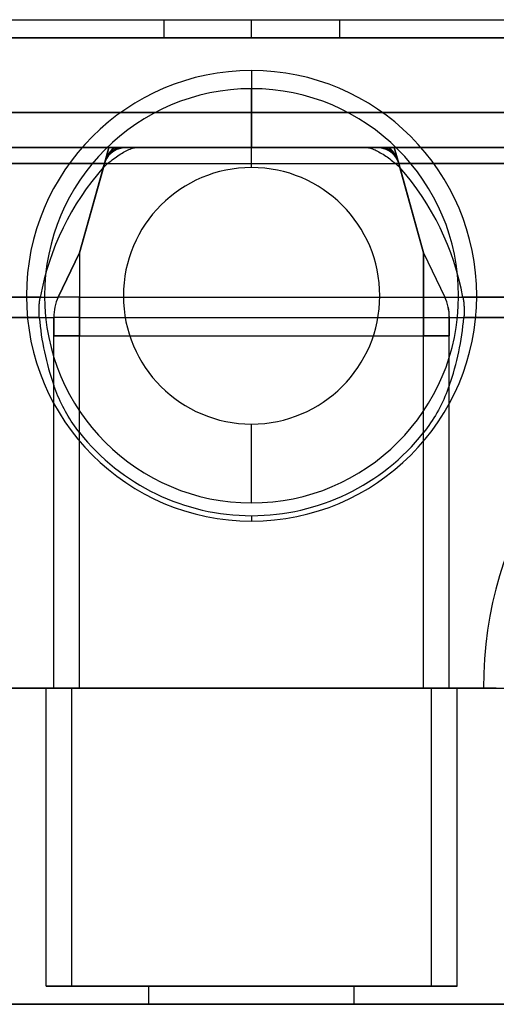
# Model space of a CAD drawing. Header units: millimetres. Extents: x -266 to 266, y 0 to 271.
# Tile 2 of 3: x -64 to 67, y 0 to 271. Entities that reach past the tile are written whole.
import ezdxf

# ---------------------------------------------------------------- set-up
doc = ezdxf.new("R2010")
doc.units = ezdxf.units.MM
doc.layers.add('MAIN-1', color=7, linetype='Continuous')

msp = doc.modelspace()

# ---------------------------------------------------------------- linework, layer by layer
at = {"layer": 'MAIN-1'}
for p, q in [((-99.03, 271), (-24.18, 271)), ((-99.03, 271), (-24.18, 271)), ((-85.54, 271), (0, 271)), ((-74.84, 271), (0, 271)), ((-24.18, 271), (-24.18, 266)), ((0, 271), (85.54, 271)), ((0, 266), (0, 271)), ((0, 266), (0, 271)), ((0, 271), (74.84, 271)), ((24.18, 271), (24.18, 266)), ((24.18, 271), (109.73, 271)), ((24.18, 271), (99.03, 271)), ((-24.18, 266), (-95.46, 266)), ((-95.46, 266), (-24.18, 266)), ((-71.27, 266), (0, 266)), ((0, 266), (-71.27, 266)), ((-71.27, 266), (71.27, 266)), ((71.27, 266), (-71.27, 266)), ((71.27, 266), (0, 266)), ((0, 266), (71.27, 266)), ((24.18, 266), (95.46, 266)), ((95.46, 266), (24.18, 266)), ((0, 257), (0, 235.8)), ((0, 230.3), (0, 252)), ((-36, 245.48), (-85.91, 245.48)), ((-85.91, 245.48), (85.91, 245.48)), ((36, 245.48), (-36, 245.48)), ((85.91, 245.48), (36, 245.48)), ((-37.08, 235.8), (-188.69, 235.8)), ((-186.52, 235.8), (-46.68, 235.8)), ((-111.77, 235.8), (-37.08, 235.8)), ((85.91, 235.8), (-85.91, 235.8)), ((-85.91, 235.8), (-37.14, 235.8)), ((-46.68, 235.8), (-39.8, 235.8)), ((-39.27, 235.8), (-40.5, 231.4)), ((-40.5, 231.4), (-39.27, 235.8)), ((-39.27, 235.8), (-40.35, 231.94)), ((-40.35, 231.94), (-39.27, 235.8)), ((-39.8, 235.8), (-39.27, 235.8)), ((-37.1, 235.8), (-39.27, 235.8)), ((-39.27, 235.8), (-39.27, 235.8)), ((-39.27, 235.8), (-39.27, 235.8)), ((-39.27, 235.8), (-39.27, 235.8)), ((-37.1, 235.8), (-39.27, 235.8)), ((-39.27, 235.8), (-37.1, 235.8)), ((-39.27, 235.8), (-37.1, 235.8)), ((-39.27, 235.8), (-39.27, 235.8)), ((-39.27, 235.8), (-39.27, 235.8)), ((-39.27, 235.8), (-37.08, 235.8)), ((-39.27, 235.8), (-37.08, 235.8)), ((-37.08, 235.8), (-39.27, 235.8)), ((-37.14, 235.8), (-37.1, 235.8)), ((-37.1, 235.8), (-34.35, 235.8)), ((37.08, 235.8), (-37.08, 235.8)), ((-37.08, 235.8), (-37.06, 235.8)), ((-37.08, 235.8), (-34, 235.8)), ((37.08, 235.8), (-37.08, 235.8)), ((-35.54, 235.8), (-37.08, 235.8)), ((-37.08, 235.8), (-35.54, 235.8)), ((-37.06, 235.8), (-34, 235.8)), ((-34, 235.8), (-37.06, 235.8)), ((-37.06, 235.8), (-34, 235.8)), ((-37.06, 235.8), (-35.53, 235.8)), ((-35.53, 235.8), (-37.06, 235.8)), ((-34, 235.8), (-35.53, 235.8)), ((-35.53, 235.8), (-34, 235.8)), ((-34.35, 235.8), (-34, 235.8)), ((-34, 235.8), (34.35, 235.8)), ((-34, 235.8), (-31.75, 235.8)), ((-34, 235.8), (-31.75, 235.8)), ((-32.22, 235.75), (-31.97, 235.79)), ((-31.97, 235.79), (-31.75, 235.8)), ((-31.75, 235.8), (-30.9, 235.8)), ((-30.9, 235.8), (-30.06, 235.8)), ((-30.06, 235.8), (-29.24, 235.8)), ((-29.24, 235.8), (-28.43, 235.8)), ((-28.43, 235.8), (-27.63, 235.8)), ((-27.63, 235.8), (-26.84, 235.8)), ((-26.84, 235.8), (-26.06, 235.8)), ((-26.06, 235.8), (-25.29, 235.8)), ((-25.29, 235.8), (-24.53, 235.8)), ((-24.53, 235.8), (-23.78, 235.8)), ((-23.78, 235.8), (-23.04, 235.8)), ((-23.04, 235.8), (-22.31, 235.8)), ((-22.31, 235.8), (-21.59, 235.8)), ((-21.59, 235.8), (-20.88, 235.8)), ((-20.88, 235.8), (-20.17, 235.8)), ((-20.17, 235.8), (-19.47, 235.8)), ((-19.47, 235.8), (-18.78, 235.8)), ((-18.78, 235.8), (-18.09, 235.8)), ((-18.09, 235.8), (-17.41, 235.8)), ((-17.41, 235.8), (-16.74, 235.8)), ((-16.74, 235.8), (-16.07, 235.8)), ((-16.07, 235.8), (-15.41, 235.8)), ((-15.41, 235.8), (-14.75, 235.8)), ((-14.75, 235.8), (-14.1, 235.8)), ((-14.1, 235.8), (-13.46, 235.8)), ((-13.46, 235.8), (-12.82, 235.8)), ((-12.82, 235.8), (-12.18, 235.8)), ((-12.18, 235.8), (-11.54, 235.8)), ((-11.54, 235.8), (-10.91, 235.8)), ((-10.91, 235.8), (-10.29, 235.8)), ((-10.29, 235.8), (-9.67, 235.8)), ((-9.67, 235.8), (-9.05, 235.8)), ((-9.05, 235.8), (-8.43, 235.8)), ((-8.43, 235.8), (-7.82, 235.8)), ((-7.82, 235.8), (-7.21, 235.8)), ((-7.21, 235.8), (-6.6, 235.8)), ((-6.6, 235.8), (-5.99, 235.8)), ((-5.99, 235.8), (-5.39, 235.8)), ((-5.39, 235.8), (-4.78, 235.8)), ((-4.78, 235.8), (-4.18, 235.8)), ((-4.18, 235.8), (-3.58, 235.8)), ((-3.58, 235.8), (-2.98, 235.8)), ((-2.98, 235.8), (-2.39, 235.8)), ((-2.39, 235.8), (-1.79, 235.8)), ((-1.79, 235.8), (-1.19, 235.8)), ((-1.19, 235.8), (-0.6, 235.8)), ((-0.6, 235.8), (0, 235.8)), ((0, 235.8), (0.6, 235.8)), ((0.6, 235.8), (1.19, 235.8)), ((1.19, 235.8), (1.79, 235.8)), ((1.79, 235.8), (2.39, 235.8)), ((2.39, 235.8), (2.98, 235.8)), ((2.98, 235.8), (3.58, 235.8)), ((3.58, 235.8), (4.18, 235.8)), ((4.18, 235.8), (4.78, 235.8)), ((4.78, 235.8), (5.39, 235.8)), ((5.39, 235.8), (5.99, 235.8)), ((5.99, 235.8), (6.6, 235.8)), ((6.6, 235.8), (7.21, 235.8)), ((7.21, 235.8), (7.82, 235.8)), ((7.82, 235.8), (8.43, 235.8)), ((8.43, 235.8), (9.05, 235.8)), ((9.05, 235.8), (9.67, 235.8)), ((9.67, 235.8), (10.29, 235.8)), ((10.29, 235.8), (10.91, 235.8)), ((10.91, 235.8), (11.54, 235.8)), ((11.54, 235.8), (12.18, 235.8)), ((12.18, 235.8), (12.82, 235.8)), ((12.82, 235.8), (13.46, 235.8)), ((13.46, 235.8), (14.1, 235.8)), ((14.1, 235.8), (14.75, 235.8)), ((14.75, 235.8), (15.41, 235.8)), ((15.41, 235.8), (16.07, 235.8)), ((16.07, 235.8), (16.74, 235.8)), ((16.74, 235.8), (17.41, 235.8)), ((17.41, 235.8), (18.09, 235.8)), ((18.09, 235.8), (18.78, 235.8)), ((18.78, 235.8), (19.47, 235.8)), ((19.47, 235.8), (20.17, 235.8)), ((20.17, 235.8), (20.88, 235.8)), ((20.88, 235.8), (21.59, 235.8)), ((21.59, 235.8), (22.31, 235.8)), ((22.31, 235.8), (23.04, 235.8)), ((23.04, 235.8), (23.78, 235.8)), ((23.78, 235.8), (24.53, 235.8)), ((24.53, 235.8), (25.29, 235.8)), ((25.29, 235.8), (26.06, 235.8)), ((26.06, 235.8), (26.84, 235.8)), ((26.84, 235.8), (27.63, 235.8)), ((27.63, 235.8), (28.43, 235.8)), ((28.43, 235.8), (29.24, 235.8)), ((29.24, 235.8), (30.06, 235.8)), ((30.06, 235.8), (30.9, 235.8)), ((30.9, 235.8), (31.75, 235.8)), ((31.75, 235.8), (31.96, 235.79)), ((31.75, 235.8), (34, 235.8)), ((31.75, 235.8), (34, 235.8)), ((31.96, 235.79), (32.19, 235.76)), ((34, 235.8), (37.06, 235.8)), ((37.06, 235.8), (34, 235.8)), ((34, 235.8), (37.06, 235.8)), ((35.53, 235.8), (34, 235.8)), ((34, 235.8), (35.53, 235.8)), ((34, 235.8), (37.08, 235.8)), ((34.35, 235.8), (37.06, 235.8)), ((35.53, 235.8), (37.06, 235.8)), ((37.06, 235.8), (35.53, 235.8)), ((35.54, 235.8), (37.08, 235.8)), ((37.08, 235.8), (35.54, 235.8)), ((37.06, 235.8), (37.1, 235.8)), ((37.06, 235.8), (37.08, 235.8)), ((37.08, 235.8), (188.69, 235.8)), ((39.27, 235.8), (37.08, 235.8)), ((37.08, 235.8), (39.27, 235.8)), ((39.27, 235.8), (37.08, 235.8)), ((188.7, 235.8), (37.08, 235.8)), ((37.1, 235.8), (39.27, 235.8)), ((39.27, 235.8), (37.1, 235.8)), ((37.1, 235.8), (39.27, 235.8)), ((39.27, 235.8), (37.1, 235.8)), ((37.1, 235.8), (39.27, 235.8)), ((39.27, 235.8), (85.91, 235.8)), ((39.8, 235.8), (39.27, 235.8)), ((40.5, 231.4), (39.27, 235.8)), ((39.27, 235.8), (39.27, 235.8)), ((39.27, 235.8), (39.27, 235.8)), ((39.27, 235.8), (39.27, 235.8)), ((39.27, 235.8), (40.5, 231.4)), ((39.27, 235.8), (39.27, 235.8)), ((40.35, 231.94), (39.27, 235.8)), ((39.27, 235.8), (40.35, 231.94)), ((39.27, 235.8), (39.27, 235.8)), ((46.68, 235.8), (39.8, 235.8)), ((111.77, 235.8), (46.68, 235.8)), ((-37.59, 233), (-37.2, 233.28)), ((-37.2, 233.28), (-36.82, 233.54)), ((-36.82, 233.54), (-36.43, 233.8)), ((-36.43, 233.8), (-36.03, 234.04)), ((-36.03, 234.04), (-35.64, 234.28)), ((-35.64, 234.28), (-35.26, 234.5)), ((-35.26, 234.5), (-34.87, 234.71)), ((-34.87, 234.71), (-34.5, 234.9)), ((-34.5, 234.9), (-34.13, 235.08)), ((-34.13, 235.08), (-33.77, 235.24)), ((-33.77, 235.24), (-33.42, 235.38)), ((-33.42, 235.38), (-33.09, 235.51)), ((-33.09, 235.51), (-32.78, 235.61)), ((-32.78, 235.61), (-32.49, 235.69)), ((-32.49, 235.69), (-32.22, 235.75)), ((32.19, 235.76), (32.45, 235.7)), ((32.45, 235.7), (32.73, 235.63)), ((32.73, 235.63), (33.03, 235.53)), ((33.03, 235.53), (33.34, 235.42)), ((33.34, 235.42), (33.66, 235.29)), ((33.66, 235.29), (34, 235.14)), ((34, 235.14), (34.35, 234.97)), ((34.35, 234.97), (34.71, 234.79)), ((34.71, 234.79), (35.07, 234.6)), ((35.07, 234.6), (35.44, 234.4)), ((35.44, 234.4), (35.81, 234.18)), ((35.81, 234.18), (36.19, 233.95)), ((36.19, 233.95), (36.56, 233.71)), ((36.56, 233.71), (36.93, 233.46)), ((36.93, 233.46), (37.3, 233.21)), ((37.3, 233.21), (37.68, 232.94)), ((-196.98, 231.4), (-40.52, 231.4)), ((-50.19, 231.4), (-196.98, 231.4)), ((-40.52, 231.4), (-50.19, 231.4)), ((-47.38, 206.87), (-40.5, 231.4)), ((-40.52, 231.4), (-47.38, 206.87)), ((-40.83, 230.31), (-40.52, 231.4)), ((-40.8, 230.32), (-40.35, 231.94)), ((-40.35, 231.94), (-40.8, 230.32)), ((-40.5, 231.4), (-40.8, 230.34)), ((-39.61, 231.4), (-40.5, 231.4)), ((-40.5, 231.4), (40.5, 231.4)), ((-39.61, 231.4), (-39.2, 231.75)), ((-39.2, 231.75), (-38.8, 232.08)), ((-38.8, 232.08), (-38.39, 232.4)), ((-38.39, 232.4), (-37.99, 232.71)), ((-37.99, 232.71), (-37.59, 233)), ((37.68, 232.94), (38.06, 232.66)), ((38.06, 232.66), (38.44, 232.36)), ((38.44, 232.36), (38.83, 232.05)), ((38.83, 232.05), (39.22, 231.73)), ((39.22, 231.73), (39.61, 231.4)), ((40.5, 231.4), (39.61, 231.4)), ((40.8, 230.32), (40.35, 231.94)), ((40.35, 231.94), (40.8, 230.32)), ((40.8, 230.34), (40.5, 231.4)), ((40.5, 231.4), (47.37, 206.87)), ((40.52, 231.4), (196.98, 231.4)), ((47.38, 206.87), (40.52, 231.4)), ((50.19, 231.4), (40.52, 231.4)), ((40.52, 231.4), (40.83, 230.31)), ((196.98, 231.4), (50.19, 231.4)), ((-40.8, 230.32), (-47.38, 206.87)), ((-40.8, 230.33), (-40.8, 230.34)), ((-40.8, 230.32), (-40.8, 230.33)), ((-40.8, 230.33), (-40.8, 230.33)), ((-40.8, 230.33), (-40.8, 230.33)), ((-40.8, 230.33), (-40.8, 230.33)), ((-40.8, 230.33), (-40.8, 230.33)), ((-40.8, 230.33), (-40.8, 230.33)), ((40.8, 230.34), (40.8, 230.33)), ((40.8, 230.33), (40.8, 230.33)), ((40.8, 230.33), (40.8, 230.33)), ((40.8, 230.33), (40.8, 230.33)), ((40.8, 230.33), (40.8, 230.33)), ((40.8, 230.33), (40.8, 230.32)), ((47.37, 206.87), (40.8, 230.32)), ((-53.24, 194.59), (-47.38, 206.87)), ((-47.38, 206.87), (-53.24, 194.59)), ((-47.38, 206.87), (-47.38, 194.59)), ((-47.38, 206.87), (-47.38, 184)), ((-47.38, 206.87), (-47.38, 206.87)), ((-47.38, 206.87), (-47.38, 184)), ((-47.38, 206.87), (-47.38, 206.87)), ((47.37, 206.87), (47.37, 194.59)), ((47.37, 206.87), (53.24, 194.59)), ((47.37, 184), (47.37, 206.87)), ((47.37, 206.87), (47.37, 206.87)), ((47.37, 206.87), (47.37, 206.87)), ((47.37, 184), (47.37, 206.87)), ((47.38, 206.87), (53.24, 194.59)), ((-62, 194.59), (-219.41, 194.59)), ((-219.41, 194.59), (-53.24, 194.59)), ((-62, 195), (-62, 195)), ((-58.21, 194.59), (-62, 194.59)), ((-58.48, 192.38), (-58.46, 192.67)), ((-58.46, 192.67), (-58.43, 192.96)), ((-58.43, 192.96), (-58.41, 193.25)), ((-58.41, 193.25), (-58.37, 193.53)), ((-58.37, 193.53), (-58.34, 193.8)), ((-58.34, 193.8), (-58.3, 194.07)), ((-58.3, 194.07), (-58.25, 194.33)), ((-58.25, 194.33), (-58.21, 194.59)), ((-57, 195), (-57, 195)), ((-47.38, 194.59), (-53.24, 194.59)), ((-47.38, 189), (-47.38, 194.59)), ((-47.38, 194.59), (47.37, 194.59)), ((47.37, 194.59), (53.24, 194.59)), ((47.37, 194.59), (47.37, 189)), ((53.24, 194.59), (219.41, 194.59)), ((57, 195), (57, 195)), ((58.21, 194.59), (58.25, 194.33)), ((62, 194.59), (58.21, 194.59)), ((58.25, 194.33), (58.3, 194.07)), ((58.3, 194.07), (58.34, 193.8)), ((58.34, 193.8), (58.37, 193.53)), ((58.37, 193.53), (58.41, 193.25)), ((58.41, 193.25), (58.43, 192.96)), ((58.43, 192.96), (58.46, 192.67)), ((58.46, 192.67), (58.48, 192.38)), ((62, 195), (62, 195)), ((219.41, 194.59), (62, 194.59)), ((-58.53, 191.17), (-58.52, 191.48)), ((-58.53, 190.86), (-58.53, 191.17)), ((-58.53, 190.55), (-58.53, 190.86)), ((-58.52, 190.24), (-58.53, 190.55)), ((-58.52, 191.48), (-58.51, 191.78)), ((-58.51, 189.93), (-58.52, 190.24)), ((-58.51, 191.78), (-58.5, 192.08)), ((-58.49, 189.62), (-58.51, 189.93)), ((-58.5, 192.08), (-58.48, 192.38)), ((58.48, 192.38), (58.5, 192.08)), ((58.51, 189.93), (58.49, 189.62)), ((58.5, 192.08), (58.51, 191.78)), ((58.51, 191.78), (58.52, 191.48)), ((58.52, 190.24), (58.51, 189.93)), ((58.52, 191.48), (58.53, 191.17)), ((58.53, 190.55), (58.52, 190.24)), ((58.53, 191.17), (58.53, 190.86)), ((58.53, 190.86), (58.53, 190.55)), ((-61.71, 189), (-220.62, 189)), ((-220.62, 189), (-54.45, 189)), ((-58.45, 189), (-61.71, 189)), ((-58.48, 189.31), (-58.49, 189.62)), ((-58.45, 189), (-58.48, 189.31)), ((-47.38, 189), (-54.45, 189)), ((-54.45, 184), (-54.45, 189)), ((-54.45, 189), (-54.45, 184)), ((-47.38, 184), (-47.38, 189)), ((-47.38, 189), (47.37, 189)), ((47.37, 189), (54.45, 189)), ((47.37, 189), (47.37, 184)), ((54.45, 189), (54.45, 184)), ((54.45, 184), (54.45, 189)), ((54.45, 189), (220.62, 189)), ((58.48, 189.31), (58.45, 189)), ((61.71, 189), (58.45, 189)), ((58.49, 189.62), (58.48, 189.31)), ((220.62, 189), (61.71, 189)), ((-47.38, 184), (-54.45, 184)), ((-54.44, 184), (-54.45, 184)), ((-54.45, 184), (-54.44, 184)), ((-54.45, 87), (-54.45, 184)), ((-54.45, 184), (-47.38, 184)), ((-47.38, 184), (-54.44, 184)), ((-54.44, 184), (-47.38, 184)), ((-47.38, 184), (-47.38, 184)), ((-47.38, 87), (-47.38, 184)), ((-47.38, 184), (47.38, 184)), ((-47.38, 184), (47.37, 184)), ((47.37, 184), (54.45, 184)), ((47.37, 184), (47.37, 184)), ((54.44, 184), (47.37, 184)), ((47.38, 87), (47.38, 184)), ((47.38, 184), (54.44, 184)), ((47.37, 184), (54.45, 184)), ((54.45, 184), (54.44, 184)), ((54.44, 184), (54.45, 184)), ((54.45, 87), (54.45, 184)), ((-54.18, 169.6), (-54.45, 170.34)), ((-54.45, 165.34), (-54.45, 170.34)), ((-53.9, 168.87), (-54.18, 169.6)), ((-53.61, 168.14), (-53.9, 168.87)), ((-53.31, 167.42), (-53.61, 168.14)), ((53.56, 168.02), (53.24, 167.26)), ((53.87, 168.79), (53.56, 168.02)), ((54.16, 169.56), (53.87, 168.79)), ((54.45, 170.34), (54.16, 169.56)), ((54.45, 165.34), (54.45, 170.34)), ((-54.45, 87), (-54.45, 165.34)), ((-52.99, 166.7), (-53.31, 167.42)), ((-52.67, 165.99), (-52.99, 166.7)), ((-52.33, 165.28), (-52.67, 165.99)), ((52.56, 165.75), (52.2, 165.01)), ((52.9, 166.5), (52.56, 165.75)), ((53.24, 167.26), (52.9, 166.5)), ((54.45, 87), (54.45, 165.34)), ((-51.98, 164.58), (-52.33, 165.28)), ((-51.62, 163.88), (-51.98, 164.58)), ((-51.25, 163.19), (-51.62, 163.88)), ((-50.86, 162.51), (-51.25, 163.19)), ((51.04, 162.81), (50.62, 162.1)), ((51.44, 163.54), (51.04, 162.81)), ((51.82, 164.27), (51.44, 163.54)), ((52.2, 165.01), (51.82, 164.27)), ((-50.47, 161.84), (-50.86, 162.51)), ((-50.06, 161.17), (-50.47, 161.84)), ((-49.64, 160.51), (-50.06, 161.17)), ((-49.21, 159.86), (-49.64, 160.51)), ((49.31, 160.01), (48.85, 159.33)), ((49.76, 160.7), (49.31, 160.01)), ((50.2, 161.39), (49.76, 160.7)), ((50.62, 162.1), (50.2, 161.39)), ((-48.77, 159.22), (-49.21, 159.86)), ((-48.32, 158.59), (-48.77, 159.22)), ((-47.86, 157.97), (-48.32, 158.59)), ((-47.38, 157.35), (-47.86, 157.97)), ((-47.38, 155.01), (-47.38, 157.35)), ((0, 138), (0, 159.7)), ((47.88, 158), (47.38, 157.35)), ((47.38, 155.01), (47.38, 157.35)), ((48.37, 158.66), (47.88, 158)), ((48.85, 159.33), (48.37, 158.66)), ((-47.38, 87), (-47.38, 155.01)), ((47.38, 87), (47.38, 155.01)), ((0, 134.49), (0, 133)), ((-67.39, 87), (-56.57, 87)), ((-56.57, 87), (-67.39, 87)), ((-63.85, 87), (-54.45, 87)), ((-54.45, 87), (-63.85, 87)), ((-56.57, 87), (-49.5, 87)), ((-49.5, 87), (-56.57, 87)), ((-56.57, 5), (-56.57, 87)), ((-56.57, 5), (-56.57, 87)), ((-47.38, 87), (-54.45, 87)), ((-54.45, 87), (-47.38, 87)), ((-49.5, 87), (49.5, 87)), ((49.5, 87), (-49.5, 87)), ((-49.5, 5), (-49.5, 87)), ((-49.5, 5), (-49.5, 87)), ((-47.38, 87), (47.38, 87)), ((47.38, 87), (-47.38, 87)), ((47.38, 87), (54.45, 87)), ((54.45, 87), (47.38, 87)), ((49.5, 87), (56.57, 87)), ((56.57, 87), (49.5, 87)), ((49.5, 5), (49.5, 87)), ((49.5, 5), (49.5, 87)), ((54.45, 87), (63.85, 87)), ((63.85, 87), (54.45, 87)), ((56.57, 87), (67.39, 87)), ((67.39, 87), (56.57, 87)), ((56.57, 5), (56.57, 87)), ((56.57, 5), (56.57, 87)), ((67.39, 87), (63.85, 87)), ((63.85, 87), (67.39, 87)), ((67.39, 87), (70.92, 87)), ((-49.5, 5), (-56.57, 5)), ((-56.57, 5), (-49.5, 5)), ((-56.57, 5), (-28.28, 5)), ((-28.28, 5), (-56.57, 5)), ((49.5, 5), (-49.5, 5)), ((-49.5, 5), (49.5, 5)), ((-28.28, 0), (-28.28, 5)), ((-28.28, 0), (-28.28, 5)), ((-28.28, 5), (28.28, 5)), ((28.28, 5), (-28.28, 5)), ((28.28, 0), (28.28, 5)), ((28.28, 5), (56.57, 5)), ((56.57, 5), (28.28, 5)), ((28.28, 0), (28.28, 5)), ((56.57, 5), (49.5, 5)), ((49.5, 5), (56.57, 5)), ((-28.28, 0), (-253.85, 0)), ((-28.28, 0), (28.28, 0)), ((28.28, 0), (253.85, 0)), ((253.85, 0), (28.28, 0)), ((-253.85, 0), (-28.28, 0)), ((28.28, 0), (-28.28, 0))]:
    msp.add_line(p, q, dxfattribs=at)
for radius, start, end in [(62, 0, 180), (62, 90, 180), (62, 0, 90), (57, 0, 180), (57, 90, 180), (57, 0, 90), (35.3, 90, 270), (35.3, 270, 90), (62, 180, 270), (62, 180, 0), (57, 180, 270), (57, 180, 0), (62, 270, 0), (57, 270, 0), (60.51, 218.4723, 270), (60.51, 270, 321.5278)]:
    msp.add_arc((0, 195), radius, start, end, dxfattribs=at)
for centre, major_axis, ratio, start_param, end_param in [((-30.03, 225.8), (-9.41, 7.73), 0.674597, -0.686836, 0.208975), ((-37.08, 225.8), (0, -10), 0.414214, 3.141593, 4.038186), ((-37.08, 225.8), (0, 10), 0.414214, 0, 0.896593), ((-30.03, 225.8), (-9.41, 7.73), 0.674597, -0.686836, 0.208975), ((-33.55, 225.8), (-3.6, 9.71), 0.65872, -0.238789, 0.657023), ((-33.55, 225.8), (-3.6, 9.71), 0.65872, -0.238789, 0.657023), ((-37.08, 225.8), (24.14, 0), 0.414214, 1.570796, 1.571578), ((-37.08, 225.8), (24.14, 0), 0.414214, 1.570796, 1.571578), ((-37.08, 225.8), (0, -10), 0.414214, 3.140811, 3.141593), ((-37.08, 225.8), (0, 10), 0.414214, -0.000781, 0), ((-37.08, 225.8), (24.14, 0), 0.414214, 1.570015, 1.570796), ((-37.08, 225.8), (24.14, 0), 0.414214, 1.570015, 1.570796), ((-35.54, 225.8), (0, 10), 0.707107, -0.000781, 0), ((-35.54, 225.8), (0, 10), 0.707107, 0, 0.000781), ((-35.54, 225.8), (0, 10), 0.707107, 0, 0.000781), ((-35.54, 225.8), (0, 10), 0.707107, -0.000781, 0), ((30.03, 225.8), (9.41, 7.73), 0.674597, -0.208975, 0.686836), ((30.03, 225.8), (9.41, 7.73), 0.674597, -0.208975, 0.686836), ((35.54, 225.8), (0, -10), 0.707107, 3.141593, 3.142374), ((35.54, 225.8), (0, -10), 0.707107, 3.141593, 3.142374), ((33.55, 225.8), (3.6, 9.71), 0.65872, -0.657023, 0.238789), ((35.54, 225.8), (0, -10), 0.707107, 3.140811, 3.141593), ((33.55, 225.8), (3.6, 9.71), 0.65872, -0.657023, 0.238789), ((35.54, 225.8), (0, -10), 0.707107, 3.140811, 3.141593), ((37.08, 225.8), (-24.14, 0), 0.414214, -1.570796, -1.570015), ((37.08, 225.8), (-24.14, 0), 0.414214, -1.570796, -1.570015), ((37.08, 225.8), (-24.14, 0), 0.414214, -1.571578, -1.570796), ((37.08, 225.8), (0, 10), 0.414214, -0.896593, 0), ((37.08, 225.8), (0, -10), 0.414214, 3.141593, 3.142374), ((37.08, 225.8), (0, 10), 0.414214, 0, 0.000781), ((37.08, 225.8), (0, -10), 0.414214, 2.245, 3.141593), ((37.08, 225.8), (-24.14, 0), 0.414214, -1.571578, -1.570796), ((0, 184.44), (0, -61.82), 0.985303, -2.433503, -2.407529), ((-33.55, 225.8), (-3.6, 9.71), 0.65872, 0.669681, 0.73729), ((-33.55, 225.8), (-3.6, 9.71), 0.65872, 0.669681, 0.73729), ((0, 184.44), (0, -61.82), 0.985303, 2.407529, 2.433503), ((33.55, 225.8), (3.6, 9.71), 0.65872, -0.73729, -0.669681), ((33.55, 225.8), (3.6, 9.71), 0.65872, -0.73729, -0.669681), ((20.99, 174.95), (60.02, -57.31), 0.936833, -3.10736, -2.593687), ((-12.89, 189.89), (-47.38, -18.77), 0.962273, -1.352059, -1.351528), ((12.89, 189.89), (-47.38, 18.77), 0.962273, -1.790065, -1.789534), ((-20.99, 174.95), (-60.02, -57.31), 0.936833, 2.593687, 3.10736), ((-47.38, 189), (0, -10), 0.707107, -2.163919, -1.570796), ((-47.38, 189), (0, 10), 0.707107, 0.977674, 1.570796), ((47.37, 189), (0, 10), 0.707107, -1.570796, -0.977674), ((47.38, 189), (0, -10), 0.707107, 1.570796, 2.163919), ((19.88, 195), (-78.57, 0), 0.967477, 0.079012, 0.3304), ((-19.88, 195), (-78.57, 0), 0.967477, 2.811192, 3.062581), ((120, 87), (0, 79.4), 0.707107, 0, 1.570796), ((120, 87), (0, 79.4), 0.707107, 0, 1.570796)]:
    msp.add_ellipse(centre, major_axis=major_axis, ratio=ratio, start_param=start_param, end_param=end_param, dxfattribs=at)

doc.saveas('drawing.dxf')
